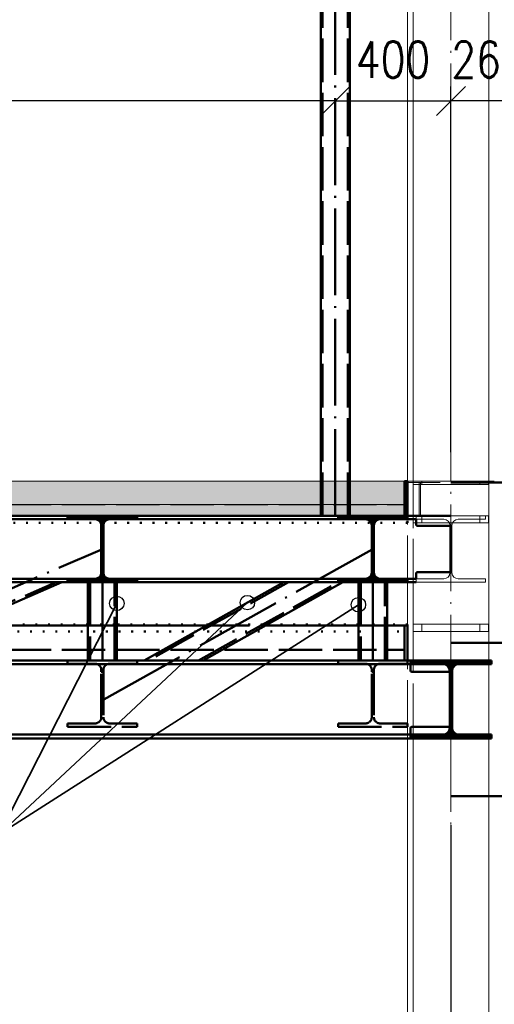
# Paper-space layout 'Layout1' of a CAD drawing. Extents: x -2 to 1380, y -36 to 422.
# Tile 19 of 58: x 824 to 857, y 143 to 211. Entities that reach past the tile are written whole.
import ezdxf

# ---------------------------------------------------------------- set-up
doc = ezdxf.new("R2010")
doc.units = 0
for name, pattern in [('ACAD_ISO02W100', [15, 12, -3]), ('ACAD_ISO04W100', [30.5, 24, -3, 0.5, -3]), ('ACAD_ISO07W100', [3.5, 0.5, -3]), ('B_CARA_09', [0.5, 0, -0.5])]:
    doc.linetypes.add(name, pattern=pattern)
doc.layers.get('0').update_dxf_attribs({"linetype": 'CONTINUOUS'})
doc.layers.get('DEFPOINTS').update_dxf_attribs({"color": 132, "linetype": 'CONTINUOUS'})
for name, color, linetype, lineweight in [('SS_1.ET-HALA_TaO-PRISTAVBA-PODLAH.NOSNIKY', 9, 'CONTINUOUS', 13), ('SS_1.ET-HALA_TaO-SLOUP', 9, 'CONTINUOUS', 13), ('SS_2.ET-DEMONTAZE_OK', 20, 'B_CARA_09', 50), ('SS_2.ET-HALA_TaO-LAVKA_+5.100m', 210, 'CONTINUOUS', 50), ('SS_2.ET-HALA_TaO-LAVKA_+5.100m-KONZOLA', 202, 'CONTINUOUS', 50), ('SS_2.ET-HALA_TaO-LAVKA_+5.100m-PLECH', 90, 'CONTINUOUS', 13), ('SS_2.ET-HALA_TaO-LAVKA_+5.100m-PLECH-VYZTUHA', 150, 'CONTINUOUS', 13), ('SS_2.ET-HALA_TaO-PRISTAVBA-PODLAH.NOSNIKY', 172, 'CONTINUOUS', 50), ('SS_2.ET-HALA_TaO-PRISTAVBA-PODLAHA', 9, 'CONTINUOUS', 5), ('SS_2.ET-HALA_TaO-PRISTAVBA-PODLAHA_LEM', 140, 'CONTINUOUS', 50), ('SS_2.ET-HALA_TaO-PRISTAVBA-TRAPEZ.PLECH', 153, 'CONTINUOUS', 18), ('SS_2.ET-HALA_TaO-PRISTAVBA-VNITRNI_KCE', 190, 'CONTINUOUS', 50), ('SS_KOTY', 3, 'CONTINUOUS', 25), ('SS_POPIS_PROFILU_S355', 2, 'CONTINUOUS', 35), ('SS_SRAFY', 8, 'CONTINUOUS', 18)]:
    doc.layers.add(name, color=color, linetype=linetype, lineweight=lineweight)
doc.styles.add('ROMANS', font='romans.shx', dxfattribs={"width": 0.8})
doc.dimstyles.new('A-1_(2.5)_50AS', dxfattribs={"dimtxt": 2.5, "dimasz": 2, "dimexe": 1, "dimexo": 2, "dimgap": 0, "dimtad": 0, "dimdec": 1, "dimlfac": 50, "dimrnd": 1, "dimtxsty": 'ROMANS', "dimblk1": 'OBLIQUE', "dimblk2": 'OBLIQUE', "dimsah": 1, "dimcen": 2, "dimclrd": 256, "dimclre": 256, "dimclrt": 256, "dimadec": 1, "dimazin": 2, "dimtfac": 0.714286, "dimtdec": 1, "dimtmove": 0, "dimatfit": 3, "dimldrblk": 'OPEN', "dimfxl": 1, "dimtvp": 1.142857, "dimtfill": 1, "dimtolj": 1, "dimlwd": -1, "dimlwe": -1, "dimarcsym": 0})
pattern_1 = [(45, (707.49538, 77.13464), (-0.04490128, 0.04490128), [])]
pattern_2 = [(45, (707.4954, 77.1346), (-0.898026, 0.898026), []), (45, (708.3934, 77.1346), (-0.898026, 0.898026), [1.5875, -0.3175, 0, -0.3175])]

# ---------------------------------------------------------------- blocks, each defined once
blk = doc.blocks.new('_Oblique')
at = {"color": 0, "linetype": 'ByBlock', "lineweight": -2}
blk.add_line((-0.5, -0.5), (0.5, 0.5), dxfattribs=at)
blk = doc.blocks.new('*D54')
at = {"layer": 'DEFPOINTS', "color": 0, "transparency": 16777216}
for p in [(781.495, 176.735, 243843.547), (853.595, 57.135, 243827.667), (853.595, 52.656)]:
    blk.add_point(p, dxfattribs=at)
at = {"layer": 'SS_KOTY', "transparency": 16777216}
for p, q in [((781.495, 174.735), (781.495, 51.656)), ((853.595, 55.135), (853.595, 51.656)), ((781.495, 52.656), (853.595, 52.656))]:
    blk.add_line(p, q, dxfattribs=at)
at = {"layer": 'SS_KOTY', "transparency": 16777216, "xscale": 2, "yscale": 2, "zscale": 2, "rotation": 180}
blk.add_blockref('_Oblique', (781.495, 52.656), dxfattribs=at)
at = {"layer": 'SS_KOTY', "transparency": 16777216, "xscale": 2, "yscale": 2, "zscale": 2}
blk.add_blockref('_Oblique', (853.595, 52.656), dxfattribs=at)
at = {"layer": 'SS_KOTY', "transparency": 16777216, "insert": (817.545, 55.513), "char_height": 2.5, "attachment_point": 5, "style": 'ROMANS', "bg_fill": 3, "box_fill_scale": 1.1, "bg_fill_color": 256, "bg_fill_true_color": 13158600, "bg_fill_transparency": 0}
blk.add_mtext('\\A1;3605', dxfattribs=at)
blk = doc.blocks.new('_OPEN')
at = {"color": 0, "linetype": 'ByBlock'}
for p, q in [((-1, 0.167), (0, 0)), ((0, 0), (-1, -0.167)), ((0, 0), (-1, 0))]:
    blk.add_line(p, q, dxfattribs=at)
blk = doc.blocks.new('*D57')
at = {"layer": 'DEFPOINTS', "color": 0, "transparency": 16777216}
for p in [(781.495, 205.427), (781.495, 176.735, 243843.547), (845.595, 176.735, 243843.547)]:
    blk.add_point(p, dxfattribs=at)
at = {"layer": 'SS_KOTY', "transparency": 16777216}
for p, q in [((781.495, 206.427), (781.495, 206.427)), ((845.595, 206.427), (845.595, 206.427)), ((845.595, 205.427), (781.495, 205.427))]:
    blk.add_line(p, q, dxfattribs=at)
at = {"layer": 'SS_KOTY', "transparency": 16777216, "xscale": 2, "yscale": 2, "zscale": 2, "rotation": 180}
blk.add_blockref('_Oblique', (781.495, 205.427), dxfattribs=at)
at = {"layer": 'SS_KOTY', "transparency": 16777216, "xscale": 2, "yscale": 2, "zscale": 2}
blk.add_blockref('_Oblique', (845.595, 205.427), dxfattribs=at)
at = {"layer": 'SS_KOTY', "transparency": 16777216, "insert": (813.545, 208.284), "char_height": 2.5, "attachment_point": 5, "style": 'ROMANS', "bg_fill": 3, "box_fill_scale": 1.1, "bg_fill_color": 256, "bg_fill_true_color": 13158600, "bg_fill_transparency": 0}
blk.add_mtext('\\A1;3205', dxfattribs=at)
blk = doc.blocks.new('*D59')
at = {"layer": 'DEFPOINTS', "color": 0, "transparency": 16777216}
for p in [(853.595, 205.427), (853.595, 179.135, 243830.577), (845.595, 176.735, 243843.547)]:
    blk.add_point(p, dxfattribs=at)
at = {"layer": 'SS_KOTY', "transparency": 16777216}
for p, q in [((845.595, 206.427), (845.595, 206.427)), ((853.595, 206.427), (853.595, 206.427)), ((845.595, 205.427), (853.595, 205.427))]:
    blk.add_line(p, q, dxfattribs=at)
at = {"layer": 'SS_KOTY', "transparency": 16777216, "xscale": 2, "yscale": 2, "zscale": 2, "rotation": 180}
blk.add_blockref('_Oblique', (845.595, 205.427), dxfattribs=at)
at = {"layer": 'SS_KOTY', "transparency": 16777216, "xscale": 2, "yscale": 2, "zscale": 2}
blk.add_blockref('_Oblique', (853.595, 205.427), dxfattribs=at)
at = {"layer": 'SS_KOTY', "transparency": 16777216, "insert": (849.595, 208.284), "char_height": 2.5, "attachment_point": 5, "style": 'ROMANS', "bg_fill": 3, "box_fill_scale": 1.1, "bg_fill_color": 256, "bg_fill_true_color": 13158600, "bg_fill_transparency": 0}
blk.add_mtext('\\A1;400', dxfattribs=at)
blk = doc.blocks.new('*D66')
at = {"layer": 'DEFPOINTS', "color": 0, "transparency": 16777216}
for p in [(853.595, 205.427), (853.595, 179.135, 243830.577), (858.795, 179.135, 243842.067)]:
    blk.add_point(p, dxfattribs=at)
at = {"layer": 'SS_KOTY', "transparency": 16777216}
for p, q in [((853.595, 181.135), (853.595, 206.427)), ((858.795, 181.135), (858.795, 206.427)), ((858.795, 205.427), (853.595, 205.427))]:
    blk.add_line(p, q, dxfattribs=at)
at = {"layer": 'SS_KOTY', "transparency": 16777216, "xscale": 2, "yscale": 2, "zscale": 2, "rotation": 180}
blk.add_blockref('_Oblique', (853.595, 205.427), dxfattribs=at)
at = {"layer": 'SS_KOTY', "transparency": 16777216, "xscale": 2, "yscale": 2, "zscale": 2}
blk.add_blockref('_Oblique', (858.795, 205.427), dxfattribs=at)
at = {"layer": 'SS_KOTY', "transparency": 16777216, "insert": (856.195, 208.284), "char_height": 2.5, "attachment_point": 5, "style": 'ROMANS', "bg_fill": 3, "box_fill_scale": 1.1, "bg_fill_color": 256, "bg_fill_true_color": 13158600, "bg_fill_transparency": 0}
blk.add_mtext('\\A1;260', dxfattribs=at)
blk = doc.blocks.new('*D72')
at = {"layer": 'DEFPOINTS', "color": 0, "transparency": 16777216}
for p in [(853.595, 157.335, 243827.667), (896.075, 154.295, 243827.667), (896.075, 128.772)]:
    blk.add_point(p, dxfattribs=at)
at = {"layer": 'SS_KOTY', "transparency": 16777216}
for p, q in [((853.595, 155.335), (853.595, 127.772)), ((896.075, 152.295), (896.075, 127.772)), ((853.595, 128.772), (896.075, 128.772))]:
    blk.add_line(p, q, dxfattribs=at)
at = {"layer": 'SS_KOTY', "transparency": 16777216, "xscale": 2, "yscale": 2, "zscale": 2, "rotation": 180}
blk.add_blockref('_Oblique', (853.595, 128.772), dxfattribs=at)
at = {"layer": 'SS_KOTY', "transparency": 16777216, "xscale": 2, "yscale": 2, "zscale": 2}
blk.add_blockref('_Oblique', (896.075, 128.772), dxfattribs=at)
at = {"layer": 'SS_KOTY', "transparency": 16777216, "insert": (874.835, 131.629), "char_height": 2.5, "attachment_point": 5, "style": 'ROMANS', "bg_fill": 3, "box_fill_scale": 1.1, "bg_fill_color": 256, "bg_fill_true_color": 13158600, "bg_fill_transparency": 0}
blk.add_mtext('\\A1;2124', dxfattribs=at)

psp = doc.layouts.get("Layout1")

# ---------------------------------------------------------------- linework, layer by layer
at = {"layer": 'SS_1.ET-HALA_TaO-PRISTAVBA-PODLAH.NOSNIKY', "color": 5, "linetype": 'Continuous', "ltscale": 0.25}
for p, q in [((855.9954, 176.4946), (855.9954, 176.7346)), ((855.9954, 172.1346), (855.9954, 172.3746))]:
    psp.add_line(p, q, dxfattribs=at)
at = {"layer": 'SS_1.ET-HALA_TaO-SLOUP', "color": 9, "linetype": 'ACAD_ISO02W100', "ltscale": 0.25}
for p, q in [((855.5954, 176.2346), (855.5954, 176.7346)), ((855.5954, 168.7346), (855.5954, 169.2346)), ((856.2154, 166.4746), (856.2154, 166.7346)), ((856.2154, 161.3346), (856.2154, 161.5946))]:
    psp.add_line(p, q, dxfattribs=at)
at = {"layer": 'SS_1.ET-HALA_TaO-SLOUP', "color": 5, "linetype": 'Continuous', "ltscale": 0.25}
for p, q in [((856.1954, 176.7346), (855.9954, 176.7346)), ((856.1954, 176.2346), (856.1954, 176.7346)), ((856.1954, 168.7346), (856.1954, 169.2346)), ((856.2154, 161.5946), (856.2154, 166.4746))]:
    psp.add_line(p, q, dxfattribs=at)
at = {"layer": 'SS_2.ET-HALA_TaO-PRISTAVBA-PODLAH.NOSNIKY', "color": 3, "linetype": 'ACAD_ISO02W100', "ltscale": 0.25}
for p, q in [((855.6154, 166.7346), (855.6154, 166.4746)), ((855.6154, 161.5946), (855.6154, 161.3346))]:
    psp.add_line(p, q, dxfattribs=at)
at = {"layer": 'SS_2.ET-HALA_TaO-PRISTAVBA-PODLAH.NOSNIKY', "color": 1, "linetype": 'Continuous', "ltscale": 0.25}
for p, q in [((856.3954, 166.4746), (856.3954, 166.7346)), ((856.3954, 161.3346), (856.3954, 161.5946))]:
    psp.add_line(p, q, dxfattribs=at)

# ---------------------------------------------------------------- dimensions: what is measured, and where the dimension line sits
at = {"layer": 'SS_KOTY'}
dim = psp.add_linear_dim(base=(853.5954, 52.6556), p1=(781.4954, 176.7346, 243843.5468), p2=(853.5954, 57.1346, 243827.6668), dimstyle='A-1_(2.5)_50AS', dxfattribs=at)
dim.commit()
dim.dimension.update_dxf_attribs({"geometry": '*D54', "text_midpoint": (817.5454, 55.5127)})

# ---------------------------------------------------------------- next in the draw order: hatches: boundary and pattern name
at = {"layer": 'SS_SRAFY'}
h = psp.add_hatch(dxfattribs=at)
h.set_pattern_fill('ANSI31', color=5, scale=0.02, style=0)
h.set_pattern_definition(pattern_1)
h.paths.add_polyline_path([(856.3954, 161.5946), (854.1554, 161.5946, -0.4142136), (853.6754, 162.0746), (853.6754, 165.9946, -0.4142136), (854.1554, 166.4746), (856.3954, 166.4746), (856.3954, 166.7346), (850.7954, 166.7346), (850.7954, 166.4746), (853.0354, 166.4746, -0.4142136), (853.5154, 165.9946), (853.5154, 162.0746, -0.4142136), (853.0354, 161.5946), (850.7954, 161.5946), (850.7954, 161.3346), (856.3954, 161.3346)], flags=0)

# ---------------------------------------------------------------- next in the draw order: linework, layer by layer
at = {"layer": 'SS_1.ET-HALA_TaO-PRISTAVBA-PODLAH.NOSNIKY', "color": 5, "linetype": 'Continuous', "ltscale": 0.25}
for p, q in [((853.5204, 176.0746), (853.5204, 172.7946)), ((853.6704, 172.7946), (853.6704, 176.0746)), ((853.1004, 172.3746), (851.1954, 172.3746)), ((851.1954, 172.1346), (851.1954, 172.3746)), ((855.9954, 172.3746), (854.0904, 172.3746)), ((851.1954, 172.1346), (855.9954, 172.1346))]:
    psp.add_line(p, q, dxfattribs=at)
at = {"layer": 'SS_1.ET-HALA_TaO-PRISTAVBA-PODLAH.NOSNIKY', "color": 5, "linetype": 'Continuous', "ltscale": 0.25, "extrusion": (5.74057e-13, -1.38584e-12, -1)}
psp.add_arc((-853.1004, 172.7946), 0.42, 180, 270, dxfattribs=at)
at = {"layer": 'SS_1.ET-HALA_TaO-PRISTAVBA-PODLAH.NOSNIKY', "color": 5, "linetype": 'Continuous', "ltscale": 0.25, "extrusion": (-1.3859e-12, -5.73996e-13, -1)}
psp.add_arc((-854.0904, 172.7946, 0), 0.42, 270, 0, dxfattribs=at)
at = {"layer": 'SS_1.ET-HALA_TaO-SLOUP', "color": 9, "linetype": 'ACAD_ISO02W100', "ltscale": 0.25}
for p, q in [((850.5954, 172.3746), (850.5954, 176.2546)), ((850.9954, 176.2346), (851.1954, 176.2346)), ((853.4541, 176.2346), (853.7367, 176.2346)), ((851.5954, 168.7346), (851.5954, 169.2346)), ((850.5954, 162.3746), (850.5954, 166.4946)), ((850.9754, 166.4746), (850.9754, 166.7346)), ((850.9754, 162.1346), (850.9754, 165.9346)), ((850.5954, 161.3346), (850.5954, 162.1346)), ((850.9754, 161.3346), (850.9754, 161.5946))]:
    psp.add_line(p, q, dxfattribs=at)
at = {"layer": 'SS_1.ET-HALA_TaO-SLOUP', "color": 5, "linetype": 'Continuous', "ltscale": 0.25}
for p, q in [((851.1954, 176.2346), (853.4541, 176.2346)), ((853.7367, 176.2346), (856.1954, 176.2346)), ((850.5954, 169.2146), (850.5954, 172.1346)), ((850.9754, 166.7346), (850.9754, 172.1346)), ((856.1954, 169.2346), (850.9954, 169.2346)), ((850.9954, 168.7346), (850.9954, 169.2346)), ((850.9954, 168.7346), (856.1954, 168.7346)), ((850.9754, 165.9346), (850.9754, 166.4746)), ((850.9754, 161.5946), (850.9754, 162.1346)), ((850.5954, 77.1346), (850.5954, 161.3346)), ((850.9754, 77.1346), (850.9754, 161.3346))]:
    psp.add_line(p, q, dxfattribs=at)
at = {"layer": 'SS_2.ET-DEMONTAZE_OK', "color": 1, "linetype": 'ACAD_ISO07W100', "ltscale": 0.25}
for p, q in [((850.5954, 176.2546), (712.4954, 176.2546)), ((828.4954, 169.2146), (819.9643, 169.2146)), ((828.6554, 169.2146), (828.4954, 169.2146)), ((830.3354, 169.2146), (828.6554, 169.2146)), ((830.4954, 169.2146), (830.3354, 169.2146)), ((836.8106, 169.2146), (830.4954, 169.2146)), ((840.5808, 169.2146), (836.8106, 169.2146)), ((840.9087, 169.2146), (840.5808, 169.2146)), ((847.1954, 169.2146), (840.9087, 169.2146)), ((847.3554, 169.2146), (847.1954, 169.2146)), ((849.1954, 169.2146), (847.3554, 169.2146)), ((850.5954, 169.2146), (849.1954, 169.2146)), ((850.5954, 169.1346), (850.5954, 169.2146)), ((712.4954, 168.7346), (850.5954, 168.7346))]:
    psp.add_line(p, q, dxfattribs=at)
at = {"layer": 'SS_2.ET-HALA_TaO-LAVKA_+5.100m-KONZOLA', "color": 7, "linetype": 'ACAD_ISO04W100', "ltscale": 0.25}
psp.add_line((853.5954, 167.9346), (896.0754, 167.9346), dxfattribs=at)
at = {"layer": 'SS_2.ET-HALA_TaO-PRISTAVBA-PODLAH.NOSNIKY', "color": 3, "linetype": 'ACAD_ISO02W100', "ltscale": 0.25}
for p, q in [((829.4204, 176.0746), (829.4161, 176.1346)), ((829.5747, 176.1346), (829.4161, 176.1346)), ((829.5704, 176.0346), (829.4204, 176.0346)), ((829.5747, 176.1346), (829.5704, 176.0746)), ((848.1204, 176.0746), (848.1161, 176.1346)), ((848.2747, 176.1346), (848.1161, 176.1346)), ((848.2704, 176.0346), (848.1204, 176.0346)), ((848.2747, 176.1346), (848.2704, 176.0746)), ((829.9904, 172.3746), (829.0004, 172.3746)), ((829.4161, 172.7346), (829.4204, 172.7946)), ((829.4161, 172.7346), (829.5747, 172.7346)), ((829.4204, 172.8346), (829.5704, 172.8346)), ((829.5704, 172.7946), (829.5747, 172.7346)), ((848.6904, 172.3746), (847.7004, 172.3746)), ((848.1161, 172.7346), (848.1204, 172.7946)), ((848.1161, 172.7346), (848.2747, 172.7346)), ((848.1204, 172.8346), (848.2704, 172.8346)), ((848.2704, 172.7946), (848.2747, 172.7346)), ((813.8388, 166.7347), (826.3003, 172.1346)), ((828.6554, 172.1346), (828.6554, 166.7346)), ((830.3354, 166.7346), (830.3354, 172.1346)), ((842.3607, 172.1346), (832.7031, 166.7347)), ((836.1455, 166.7347), (845.8031, 172.1346)), ((847.3554, 172.1346), (847.3554, 166.7346)), ((849.0354, 166.7346), (849.0354, 172.1346)), ((827.0954, 166.7346), (827.0954, 166.4946)), ((827.0954, 166.4946), (829.0004, 166.4946)), ((829.9904, 166.4946), (831.8954, 166.4946)), ((831.8954, 166.4946), (831.8954, 166.7346)), ((845.7954, 166.7346), (845.7954, 166.4946)), ((845.7954, 166.4946), (847.7004, 166.4946)), ((848.6904, 166.4946), (850.5954, 166.4946)), ((850.5954, 166.4946), (850.5954, 166.7346)), ((851.5753, 166.7346), (851.5753, 166.4746)), ((829.4204, 166.0346), (829.4204, 166.0746)), ((829.5704, 166.0346), (829.4204, 166.0346)), ((829.4204, 165.9639), (829.4204, 166.0346)), ((829.4204, 165.9346), (829.4204, 165.9639)), ((829.5704, 165.9346), (829.4204, 165.9346)), ((829.4204, 162.7946), (829.4204, 165.9346)), ((829.5704, 166.0746), (829.5704, 166.0346)), ((829.5704, 166.0346), (829.5704, 165.9639)), ((829.5704, 165.9639), (829.5704, 165.9346)), ((829.5704, 165.9346), (829.5704, 162.7946)), ((848.1204, 166.0346), (848.1204, 166.0746)), ((848.2704, 166.0346), (848.1204, 166.0346)), ((848.1204, 165.9639), (848.1204, 166.0346)), ((848.1204, 165.9346), (848.1204, 165.9639)), ((848.2704, 165.9346), (848.1204, 165.9346)), ((848.1204, 162.7946), (848.1204, 165.9346)), ((848.2704, 166.0746), (848.2704, 166.0346)), ((848.2704, 166.0346), (848.2704, 165.9639)), ((848.2704, 165.9639), (848.2704, 165.9346)), ((848.2704, 165.9346), (848.2704, 162.7946)), ((829.0004, 162.3746), (827.0954, 162.3746)), ((827.0954, 162.3746), (827.0954, 162.1346)), ((827.0954, 162.1346), (831.8954, 162.1346)), ((831.8954, 162.3746), (829.9904, 162.3746)), ((831.8954, 162.1346), (831.8954, 162.3746)), ((847.7004, 162.3746), (845.7954, 162.3746)), ((845.7954, 162.3746), (845.7954, 162.1346)), ((845.7954, 162.1346), (850.5954, 162.1346)), ((850.5954, 162.3746), (848.6904, 162.3746)), ((850.5954, 162.1346), (850.5954, 162.3746)), ((851.5753, 161.5946), (851.5753, 161.3346))]:
    psp.add_line(p, q, dxfattribs=at)
at = {"layer": 'SS_2.ET-HALA_TaO-PRISTAVBA-PODLAH.NOSNIKY', "color": 1, "linetype": 'Continuous', "ltscale": 0.25}
for p, q in [((829.4204, 176.0746), (829.4204, 172.7946)), ((829.5704, 172.7946), (829.5704, 176.0746)), ((848.1204, 176.0746), (848.1204, 172.7946)), ((848.2704, 172.7946), (848.2704, 176.0746)), ((853.5204, 176.0346), (851.2954, 176.0346)), ((827.0954, 172.3746), (807.8954, 172.3746)), ((829.0004, 172.3746), (827.0954, 172.3746)), ((827.0954, 172.3746), (827.0954, 172.1346)), ((831.8954, 172.3746), (829.9904, 172.3746)), ((845.7954, 172.3746), (831.8954, 172.3746)), ((831.8954, 172.1346), (831.8954, 172.3746)), ((847.7004, 172.3746), (845.7954, 172.3746)), ((845.7954, 172.3746), (845.7954, 172.1346)), ((850.5954, 172.3746), (848.6904, 172.3746)), ((851.1954, 172.3746), (850.5954, 172.3746)), ((850.5954, 172.1346), (850.5954, 172.3746)), ((851.1954, 172.3746), (851.1954, 172.7346)), ((851.2954, 172.8346), (853.5204, 172.8346)), ((807.8954, 172.1346), (827.0954, 172.1346)), ((814.2412, 166.7347), (826.7027, 172.1346)), ((827.0954, 172.1346), (831.8954, 172.1346)), ((828.4954, 172.1346), (828.4954, 166.7346)), ((830.4954, 166.7346), (830.4954, 172.1346)), ((831.8954, 172.1346), (845.7954, 172.1346)), ((842.0328, 172.1346), (832.3752, 166.7347)), ((836.4733, 166.7347), (846.1309, 172.1346)), ((845.7954, 172.1346), (850.5954, 172.1346)), ((847.1954, 172.1346), (847.1954, 166.7346)), ((849.1954, 166.7346), (849.1954, 172.1346)), ((850.5954, 172.1346), (851.1954, 172.1346)), ((850.7954, 166.7346), (712.2954, 166.7346)), ((712.2954, 166.4746), (850.7954, 166.4746)), ((856.3954, 166.7346), (850.7954, 166.7346)), ((850.7954, 166.4746), (850.7954, 166.7346)), ((850.7954, 166.0346), (850.7954, 166.4746)), ((850.7954, 166.4746), (853.0354, 166.4746)), ((854.1554, 166.4746), (856.3954, 166.4746)), ((853.5154, 165.9346), (850.8954, 165.9346)), ((853.5154, 165.9946), (853.5154, 162.0746)), ((853.6754, 162.0746), (853.6754, 165.9946)), ((850.8954, 162.1346), (853.5154, 162.1346)), ((712.2954, 161.5946), (850.7954, 161.5946)), ((850.7954, 161.5946), (850.7954, 162.0346)), ((850.7954, 161.5946), (853.0354, 161.5946)), ((850.7954, 161.3346), (850.7954, 161.5946)), ((854.1554, 161.5946), (856.3954, 161.5946)), ((712.2954, 161.3346), (850.7954, 161.3346)), ((850.7954, 161.3346), (856.3954, 161.3346))]:
    psp.add_line(p, q, dxfattribs=at)
at = {"layer": 'SS_2.ET-HALA_TaO-PRISTAVBA-PODLAH.NOSNIKY', "color": 7, "linetype": 'ACAD_ISO04W100', "ltscale": 0.25}
for p, q in [((805.4954, 164.0346), (829.4954, 174.4346)), ((829.4954, 166.7346), (829.4954, 174.4346)), ((829.5954, 164.0346), (848.1954, 174.4346)), ((848.1954, 166.7346), (848.1954, 174.4346)), ((709.4954, 166.7346), (853.5954, 166.7346))]:
    psp.add_line(p, q, dxfattribs=at)
at = {"layer": 'SS_2.ET-HALA_TaO-PRISTAVBA-PODLAH.NOSNIKY', "color": 1, "linetype": 'Continuous', "ltscale": 0.25, "extrusion": (-1.12482e-32, 6.12323e-17, -1)}
for centre, radius, start, end in [((-851.2954, 176.1346), 0.1, 270, 0), ((-829.0004, 172.7946), 0.42, 180, 270), ((-829.9904, 172.7946), 0.42, 270, 0), ((-847.7004, 172.7946), 0.42, 180, 270), ((-848.6904, 172.7946), 0.42, 270, 0), ((-851.2954, 172.7346), 0.1, 0, 90), ((-850.8954, 162.0346), 0.1, 0, 90)]:
    psp.add_arc(centre, radius, start, end, dxfattribs=at)
at = {"layer": 'SS_2.ET-HALA_TaO-PRISTAVBA-PODLAH.NOSNIKY', "color": 3, "linetype": 'ACAD_ISO02W100', "ltscale": 0.25, "extrusion": (-5.74057e-13, -1.38584e-12, -1)}
psp.add_arc((-829.0004, 166.0746), 0.42, 90, 180, dxfattribs=at)
at = {"layer": 'SS_2.ET-HALA_TaO-PRISTAVBA-PODLAH.NOSNIKY', "color": 3, "linetype": 'ACAD_ISO02W100', "ltscale": 0.25, "extrusion": (1.3859e-12, -5.73996e-13, -1)}
psp.add_arc((-829.9904, 166.0746, 0), 0.42, 0, 90, dxfattribs=at)
at = {"layer": 'SS_2.ET-HALA_TaO-PRISTAVBA-PODLAH.NOSNIKY', "color": 3, "linetype": 'ACAD_ISO02W100', "ltscale": 0.25, "extrusion": (-1.12482e-32, 6.12323e-17, -1)}
for centre, start, end in [((-847.7004, 166.0746), 90, 180), ((-848.6904, 166.0746), 0, 90)]:
    psp.add_arc(centre, 0.42, start, end, dxfattribs=at)
at = {"layer": 'SS_2.ET-HALA_TaO-PRISTAVBA-PODLAH.NOSNIKY', "color": 1, "linetype": 'Continuous', "ltscale": 0.25, "extrusion": (-5.023e-13, -1.2126e-12, -1)}
psp.add_arc((-853.0354, 165.9946), 0.48, 90, 180, dxfattribs=at)
at = {"layer": 'SS_2.ET-HALA_TaO-PRISTAVBA-PODLAH.NOSNIKY', "color": 1, "linetype": 'Continuous', "ltscale": 0.25, "extrusion": (1.21266e-12, -5.02239e-13, -1)}
psp.add_arc((-854.1554, 165.9946), 0.48, 0, 90, dxfattribs=at)
at = {"layer": 'SS_2.ET-HALA_TaO-PRISTAVBA-PODLAH.NOSNIKY', "color": 1, "linetype": 'Continuous', "ltscale": 0.25, "extrusion": (1.16415e-11, 4.82214e-12, -1)}
psp.add_arc((-850.8954, 166.0346, 0), 0.1, 270, 0, dxfattribs=at)
at = {"layer": 'SS_2.ET-HALA_TaO-PRISTAVBA-PODLAH.NOSNIKY', "color": 3, "linetype": 'ACAD_ISO02W100', "ltscale": 0.25, "extrusion": (-5.74057e-13, 1.38596e-12, -1)}
for centre in [(-829.0004, 162.7946), (-847.7004, 162.7946)]:
    psp.add_arc(centre, 0.42, 180, 270, dxfattribs=at)
at = {"layer": 'SS_2.ET-HALA_TaO-PRISTAVBA-PODLAH.NOSNIKY', "color": 3, "linetype": 'ACAD_ISO02W100', "ltscale": 0.25, "extrusion": (1.3859e-12, 5.74118e-13, -1)}
for centre in [(-829.9904, 162.7946, 0), (-848.6904, 162.7946, 0)]:
    psp.add_arc(centre, 0.42, 270, 0, dxfattribs=at)
at = {"layer": 'SS_2.ET-HALA_TaO-PRISTAVBA-PODLAH.NOSNIKY', "color": 1, "linetype": 'Continuous', "ltscale": 0.25, "extrusion": (5.023e-13, -1.2126e-12, -1)}
psp.add_arc((-853.0354, 162.0746), 0.48, 180, 270, dxfattribs=at)
at = {"layer": 'SS_2.ET-HALA_TaO-PRISTAVBA-PODLAH.NOSNIKY', "color": 1, "linetype": 'Continuous', "ltscale": 0.25, "extrusion": (-1.21266e-12, -5.02239e-13, -1)}
psp.add_arc((-854.1554, 162.0746, 0), 0.48, 270, 0, dxfattribs=at)
at = {"layer": 'SS_2.ET-HALA_TaO-PRISTAVBA-PODLAHA', "color": 9, "linetype": 'ACAD_ISO02W100', "ltscale": 0.25}
for p, q in [((706.6954, 167.5146), (850.3953, 167.5146)), ((706.6954, 167.4818), (850.3953, 167.4818)), ((706.6954, 167.4046), (850.3953, 167.4046)), ((706.6954, 166.7804), (850.3953, 166.7804)), ((706.6954, 166.7561), (850.3953, 166.7561))]:
    psp.add_line(p, q, dxfattribs=at)
at = {"layer": 'SS_2.ET-HALA_TaO-PRISTAVBA-PODLAHA_LEM', "color": 1, "linetype": 'Continuous', "ltscale": 0.25}
for p, q in [((819.7797, 169.1346), (828.4954, 169.1346)), ((830.4954, 169.1346), (836.6675, 169.1346)), ((840.7656, 169.1346), (847.1954, 169.1346)), ((849.1954, 169.1346), (850.3954, 169.1346)), ((850.3954, 169.1346), (850.5954, 169.1346)), ((850.3954, 166.7346), (850.3954, 169.1346)), ((850.5954, 166.7346), (850.5954, 169.1346))]:
    psp.add_line(p, q, dxfattribs=at)
at = {"layer": 'SS_2.ET-HALA_TaO-PRISTAVBA-PODLAHA_LEM', "color": 3, "linetype": 'ACAD_ISO02W100', "ltscale": 0.25}
for p, q in [((828.4954, 169.1346), (830.4954, 169.1346)), ((836.6675, 169.1346), (840.7656, 169.1346)), ((847.1954, 169.1346), (849.1954, 169.1346))]:
    psp.add_line(p, q, dxfattribs=at)
at = {"layer": 'SS_2.ET-HALA_TaO-PRISTAVBA-PODLAHA_LEM', "color": 7, "linetype": 'ACAD_ISO04W100', "ltscale": 0.25}
psp.add_line((706.4954, 166.7346), (850.5954, 166.7346), dxfattribs=at)
at = {"layer": 'SS_POPIS_PROFILU_S355', "color": 2}
for points in [[(839.5201, 170.7296), (822.3608, 154.7142), (801.8369, 154.7142)], [(830.4954, 170.6743), (822.3608, 154.7142), (801.8369, 154.7142)], [(847.1954, 170.5851), (822.3608, 154.7142), (801.8369, 154.7142)]]:
    psp.add_lwpolyline(points, dxfattribs=at)
at = {"layer": 'SS_POPIS_PROFILU_S355', "color": 0, "linetype": 'ByBlock', "lineweight": -2}
for centre in [(830.4954, 170.6743), (839.5201, 170.7296), (847.1954, 170.5851)]:
    psp.add_circle(centre, 0.5, dxfattribs=at)

# ---------------------------------------------------------------- next in the draw order: dimensions: what is measured, and where the dimension line sits
at = {"layer": 'SS_KOTY'}
dim = psp.add_linear_dim(base=(781.4954, 205.4272), p1=(845.5954, 176.7346, 243843.5468), p2=(781.4954, 176.7346, 243843.5468), dimstyle='A-1_(2.5)_50AS', override={"dimfxlon": 1}, dxfattribs=at)
dim.commit()
dim.dimension.update_dxf_attribs({"geometry": '*D57', "text_midpoint": (813.5454, 208.2843)})
dim = psp.add_linear_dim(base=(896.0754, 128.7722), p1=(853.5954, 157.3346, 243827.6668), p2=(896.0754, 154.2946, 243827.6668), dimstyle='A-1_(2.5)_50AS', dxfattribs=at)
dim.commit()
dim.dimension.update_dxf_attribs({"geometry": '*D72', "text_midpoint": (874.8354, 131.6293)})

# ---------------------------------------------------------------- next in the draw order: hatches: boundary and pattern name
at = {"layer": 'SS_SRAFY'}
h = psp.add_hatch(dxfattribs=at)
h.set_pattern_fill('ANSI31', color=5, scale=0.02, style=0)
h.set_pattern_definition(pattern_1)
h.paths.add_polyline_path([(829.4204, 176.0746), (829.4204, 172.7946, -0.4142136), (829.0004, 172.3746), (827.0954, 172.3746), (827.0954, 172.1346), (831.8954, 172.1346), (831.8954, 172.3746), (829.9904, 172.3746, -0.4142136), (829.5704, 172.7946), (829.5704, 176.0746, -0.4142136), (829.9904, 176.4946), (831.8954, 176.4946), (831.8954, 176.7346), (827.0954, 176.7346), (827.0954, 176.4946), (829.0004, 176.4946, -0.4142136)], flags=0)

# ---------------------------------------------------------------- next in the draw order: linework, layer by layer
at = {"layer": 'SS_1.ET-HALA_TaO-SLOUP', "color": 5, "linetype": 'Continuous', "ltscale": 0.25}
psp.add_line((856.2154, 77.1346), (856.2154, 161.3346), dxfattribs=at)
at = {"layer": 'SS_2.ET-HALA_TaO-LAVKA_+5.100m-KONZOLA', "color": 7, "linetype": 'ACAD_ISO04W100', "ltscale": 0.25}
psp.add_line((853.5954, 157.3346), (896.0754, 157.3346), dxfattribs=at)
at = {"layer": 'SS_2.ET-HALA_TaO-PRISTAVBA-PODLAH.NOSNIKY', "color": 1, "linetype": 'Continuous', "ltscale": 0.25}
for p, q in [((807.8954, 176.4946), (827.0954, 176.4946)), ((827.0954, 176.7346), (827.0954, 176.4946)), ((827.0954, 176.4946), (829.0004, 176.4946)), ((829.9904, 176.4946), (831.8954, 176.4946)), ((831.8954, 176.4946), (831.8954, 176.7346))]:
    psp.add_line(p, q, dxfattribs=at)
at = {"layer": 'SS_2.ET-HALA_TaO-PRISTAVBA-PODLAH.NOSNIKY', "color": 3, "linetype": 'ACAD_ISO02W100', "ltscale": 0.25}
psp.add_line((829.0004, 176.4946), (829.9904, 176.4946), dxfattribs=at)
at = {"layer": 'SS_2.ET-HALA_TaO-PRISTAVBA-PODLAH.NOSNIKY', "color": 1, "linetype": 'Continuous', "ltscale": 0.25, "extrusion": (5.74057e-13, 1.38596e-12, -1)}
psp.add_arc((-829.0004, 176.0746), 0.42, 90, 180, dxfattribs=at)
at = {"layer": 'SS_2.ET-HALA_TaO-PRISTAVBA-PODLAH.NOSNIKY', "color": 1, "linetype": 'Continuous', "ltscale": 0.25, "extrusion": (-1.3859e-12, 5.74118e-13, -1)}
psp.add_arc((-829.9904, 176.0746, 0), 0.42, 0, 90, dxfattribs=at)

# ---------------------------------------------------------------- next in the draw order: dimensions: what is measured, and where the dimension line sits
at = {"layer": 'SS_KOTY'}
dim = psp.add_linear_dim(base=(853.5954, 205.4272), p1=(845.5954, 176.7346, 243843.5468), p2=(853.5954, 179.1346, 243830.5768), dimstyle='A-1_(2.5)_50AS', override={"dimtmove": 1, "dimfxlon": 1}, dxfattribs=at)
dim.commit()
dim.dimension.update_dxf_attribs({"geometry": '*D59', "text_midpoint": (849.5954, 208.2843)})

# ---------------------------------------------------------------- next in the draw order: hatches: boundary and pattern name
at = {"layer": 'SS_2.ET-HALA_TaO-PRISTAVBA-PODLAHA'}
h = psp.add_hatch(dxfattribs=at)
h.set_pattern_fill('ANSI35', color=252, scale=0.2, style=0)
h.set_pattern_definition(pattern_2)
h.paths.add_polyline_path([(850.3954, 179.1346), (706.6954, 179.1346), (706.6954, 177.5146), (850.3954, 177.5146)], flags=0)
h = psp.add_hatch(dxfattribs=at)
h.set_pattern_fill('ANSI35', color=252, scale=0.2, style=0)
h.set_pattern_definition(pattern_2)
h.paths.add_polyline_path([(706.6954, 177.5146), (706.6954, 176.7561), (850.3954, 176.7561), (850.3954, 177.5146)], flags=0)
at = {"layer": 'SS_SRAFY'}
h = psp.add_hatch(dxfattribs=at)
h.set_pattern_fill('ANSI31', color=5, scale=0.02, style=0)
h.set_pattern_definition(pattern_1)
h.paths.add_polyline_path([(850.5954, 176.7346), (850.5954, 179.1346), (850.3954, 179.1346), (850.3954, 176.7346)], flags=0)
h = psp.add_hatch(dxfattribs=at)
h.set_pattern_fill('ANSI31', color=5, scale=0.02, style=0)
h.set_pattern_definition(pattern_1)
h.paths.add_polyline_path([(848.1204, 176.0746), (848.1204, 172.7946, -0.4142136), (847.7004, 172.3746), (845.7954, 172.3746), (845.7954, 172.1346), (850.5954, 172.1346), (850.5954, 172.3746), (848.6904, 172.3746, -0.4142136), (848.2704, 172.7946), (848.2704, 176.0746, -0.4142136), (848.6904, 176.4946), (850.5954, 176.4946), (850.5954, 176.7346), (845.7954, 176.7346), (845.7954, 176.4946), (847.7004, 176.4946, -0.4142136)], flags=0)

# ---------------------------------------------------------------- next in the draw order: linework, layer by layer
at = {"layer": 'SS_1.ET-HALA_TaO-PRISTAVBA-PODLAH.NOSNIKY', "color": 5, "linetype": 'Continuous', "ltscale": 0.25}
for p, q in [((855.9954, 176.7346), (851.1954, 176.7346)), ((851.1954, 176.4946), (851.1954, 176.7346)), ((851.1954, 176.4946), (853.1004, 176.4946)), ((854.0904, 176.4946), (855.9954, 176.4946))]:
    psp.add_line(p, q, dxfattribs=at)
at = {"layer": 'SS_1.ET-HALA_TaO-PRISTAVBA-PODLAH.NOSNIKY', "color": 5, "linetype": 'Continuous', "ltscale": 0.25, "extrusion": (5.74057e-13, 1.38596e-12, -1)}
psp.add_arc((-853.1004, 176.0746), 0.42, 90, 180, dxfattribs=at)
at = {"layer": 'SS_1.ET-HALA_TaO-PRISTAVBA-PODLAH.NOSNIKY', "color": 5, "linetype": 'Continuous', "ltscale": 0.25, "extrusion": (-1.3859e-12, 5.74118e-13, -1)}
psp.add_arc((-854.0904, 176.0746, 0), 0.42, 0, 90, dxfattribs=at)
at = {"layer": 'SS_1.ET-HALA_TaO-SLOUP', "color": 5, "linetype": 'Continuous', "ltscale": 0.25}
for p, q in [((850.5954, 179.1346), (850.5954, 253.1346)), ((850.9754, 176.7346), (850.9754, 253.1346)), ((850.9954, 178.8946), (850.9954, 179.1346))]:
    psp.add_line(p, q, dxfattribs=at)
at = {"layer": 'SS_1.ET-HALA_TaO-SLOUP', "color": 9, "linetype": 'ACAD_ISO02W100', "ltscale": 0.25}
for p, q in [((851.5954, 178.8946), (851.5954, 179.1346)), ((850.9754, 172.1346), (850.9754, 176.7346)), ((850.9954, 176.2346), (850.9954, 176.7346)), ((851.5954, 176.2346), (851.5954, 176.7346))]:
    psp.add_line(p, q, dxfattribs=at)
at = {"layer": 'SS_2.ET-DEMONTAZE_OK', "color": 9, "linetype": 'ACAD_ISO04W100', "ltscale": 0.25}
psp.add_line((853.5954, 176.7346), (709.4954, 176.7346), dxfattribs=at)
at = {"layer": 'SS_2.ET-DEMONTAZE_OK', "color": 1, "linetype": 'ACAD_ISO07W100', "ltscale": 0.25}
psp.add_line((850.5954, 176.2546), (850.5954, 176.4946), dxfattribs=at)
at = {"layer": 'SS_2.ET-HALA_TaO-LAVKA_+5.100m-PLECH', "color": 3, "linetype": 'ACAD_ISO02W100', "ltscale": 0.25}
psp.add_line((850.5954, 179.1346), (850.9954, 179.1346), dxfattribs=at)
at = {"layer": 'SS_2.ET-HALA_TaO-LAVKA_+5.100m-PLECH-VYZTUHA', "color": 3, "linetype": 'ACAD_ISO02W100', "ltscale": 0.25}
for p, q in [((851.3954, 176.7346), (851.3954, 179.0346)), ((851.4954, 179.0346), (851.4954, 176.7346))]:
    psp.add_line(p, q, dxfattribs=at)
at = {"layer": 'SS_2.ET-HALA_TaO-PRISTAVBA-PODLAH.NOSNIKY', "color": 7, "linetype": 'ACAD_ISO04W100', "ltscale": 0.25}
psp.add_line((709.4954, 176.7346), (853.5954, 176.7346), dxfattribs=at)
at = {"layer": 'SS_2.ET-HALA_TaO-PRISTAVBA-PODLAH.NOSNIKY', "color": 1, "linetype": 'Continuous', "ltscale": 0.25}
for p, q in [((831.8954, 176.4946), (845.7954, 176.4946)), ((845.7954, 176.7346), (845.7954, 176.4946)), ((845.7954, 176.4946), (847.7004, 176.4946)), ((848.6904, 176.4946), (850.5954, 176.4946)), ((850.5954, 176.7346), (850.3954, 176.7346)), ((851.1954, 176.7346), (850.5954, 176.7346)), ((850.5954, 176.4946), (850.5954, 176.7346)), ((850.5954, 176.4946), (851.1954, 176.4946)), ((851.1954, 176.1346), (851.1954, 176.4946))]:
    psp.add_line(p, q, dxfattribs=at)
at = {"layer": 'SS_2.ET-HALA_TaO-PRISTAVBA-PODLAH.NOSNIKY', "color": 3, "linetype": 'ACAD_ISO02W100', "ltscale": 0.25}
psp.add_line((847.7004, 176.4946), (848.6904, 176.4946), dxfattribs=at)
at = {"layer": 'SS_2.ET-HALA_TaO-PRISTAVBA-PODLAH.NOSNIKY', "color": 1, "linetype": 'Continuous', "ltscale": 0.25, "extrusion": (5.74057e-13, 1.38596e-12, -1)}
psp.add_arc((-847.7004, 176.0746), 0.42, 90, 180, dxfattribs=at)
at = {"layer": 'SS_2.ET-HALA_TaO-PRISTAVBA-PODLAH.NOSNIKY', "color": 1, "linetype": 'Continuous', "ltscale": 0.25, "extrusion": (-1.3859e-12, 5.74118e-13, -1)}
psp.add_arc((-848.6904, 176.0746, 0), 0.42, 0, 90, dxfattribs=at)
at = {"layer": 'SS_2.ET-HALA_TaO-PRISTAVBA-PODLAHA', "color": 9, "linetype": 'Continuous', "ltscale": 0.25}
for p, q in [((706.6954, 179.1346), (850.3954, 179.1346)), ((850.3954, 177.5146), (706.6954, 177.5146)), ((706.6954, 176.7561), (850.3954, 176.7561))]:
    psp.add_line(p, q, dxfattribs=at)
at = {"layer": 'SS_2.ET-HALA_TaO-PRISTAVBA-PODLAHA', "color": 9, "linetype": 'ACAD_ISO02W100', "ltscale": 0.25}
for p, q in [((844.5754, 177.5146), (844.5754, 179.1346)), ((846.6154, 179.1346), (846.6154, 177.5146)), ((706.6954, 177.4818), (850.3954, 177.4818)), ((844.5754, 176.7561), (844.5754, 177.5146)), ((846.6154, 177.5146), (846.6154, 176.7561)), ((706.6954, 176.7804), (850.3954, 176.7804))]:
    psp.add_line(p, q, dxfattribs=at)
at = {"layer": 'SS_2.ET-HALA_TaO-PRISTAVBA-PODLAHA_LEM', "color": 1, "linetype": 'Continuous', "ltscale": 0.25}
for p, q in [((850.3954, 179.1346), (850.5954, 179.1346)), ((850.3954, 176.7561), (850.3954, 179.1346)), ((850.5954, 176.7346), (850.5954, 179.1346))]:
    psp.add_line(p, q, dxfattribs=at)
at = {"layer": 'SS_2.ET-HALA_TaO-PRISTAVBA-PODLAHA_LEM', "color": 7, "linetype": 'ACAD_ISO04W100', "ltscale": 0.25}
psp.add_line((850.5954, 176.7346), (706.4954, 176.7346), dxfattribs=at)
at = {"layer": 'SS_2.ET-HALA_TaO-PRISTAVBA-TRAPEZ.PLECH', "color": 5, "linetype": 'Continuous', "ltscale": 0.25}
for q in [(707.0954, 176.7346), (850.3954, 176.7561)]:
    psp.add_line((850.3954, 176.7346), q, dxfattribs=at)
at = {"layer": 'SS_2.ET-HALA_TaO-PRISTAVBA-VNITRNI_KCE', "color": 7, "linetype": 'ACAD_ISO04W100', "ltscale": 0.25}
psp.add_line((845.5954, 176.7346), (845.5954, 355.9397), dxfattribs=at)
at = {"layer": 'SS_2.ET-HALA_TaO-PRISTAVBA-VNITRNI_KCE', "color": 3, "linetype": 'ACAD_ISO02W100', "ltscale": 0.25}
for p, q in [((844.7154, 176.7346), (844.7154, 354.4466)), ((846.4754, 176.7346), (846.4754, 354.6226)), ((844.5954, 179.1346), (844.5954, 176.7346)), ((846.5954, 176.7346), (846.5954, 179.1346))]:
    psp.add_line(p, q, dxfattribs=at)
at = {"layer": 'SS_2.ET-HALA_TaO-PRISTAVBA-VNITRNI_KCE', "color": 1, "linetype": 'Continuous', "ltscale": 0.25}
for p, q in [((846.5954, 179.1346), (846.5954, 354.6346)), ((844.5954, 253.1346), (844.5954, 179.1346))]:
    psp.add_line(p, q, dxfattribs=at)

# ---------------------------------------------------------------- next in the draw order: dimensions: what is measured, and where the dimension line sits
at = {"layer": 'SS_KOTY'}
dim = psp.add_linear_dim(base=(853.5954, 205.4272), p1=(858.7954, 179.1346, 243842.0668), p2=(853.5954, 179.1346, 243830.5768), dimstyle='A-1_(2.5)_50AS', override={"dimtmove": 1}, dxfattribs=at)
dim.commit()
dim.dimension.update_dxf_attribs({"geometry": '*D66', "text_midpoint": (856.1954, 208.2843)})

# ---------------------------------------------------------------- next in the draw order: linework, layer by layer
at = {"layer": 'SS_1.ET-HALA_TaO-SLOUP', "color": 9, "linetype": 'ACAD_ISO04W100', "ltscale": 0.25}
psp.add_line((853.5954, 57.1346), (853.5954, 357.3446), dxfattribs=at)
at = {"layer": 'SS_1.ET-HALA_TaO-SLOUP', "color": 5, "linetype": 'Continuous', "ltscale": 0.25}
for p, q in [((856.2154, 166.7346), (856.2154, 269.1346)), ((850.9954, 179.1346), (856.1954, 179.1346)), ((856.1954, 178.8946), (856.1954, 179.1346)), ((850.9954, 178.8946), (856.1954, 178.8946))]:
    psp.add_line(p, q, dxfattribs=at)
at = {"layer": 'SS_1.ET-HALA_TaO-SLOUP', "color": 9, "linetype": 'ACAD_ISO02W100', "ltscale": 0.25}
psp.add_line((855.5954, 178.8946), (855.5954, 179.1346), dxfattribs=at)
at = {"layer": 'SS_2.ET-HALA_TaO-LAVKA_+5.100m', "color": 7, "linetype": 'ACAD_ISO04W100', "ltscale": 0.25}
psp.add_line((853.5954, 179.0346), (897.5954, 179.0346), dxfattribs=at)
at = {"layer": 'SS_2.ET-HALA_TaO-LAVKA_+5.100m-PLECH', "color": 3, "linetype": 'ACAD_ISO02W100', "ltscale": 0.25}
for p, q in [((856.1954, 179.1346), (856.5954, 179.1346)), ((856.5954, 179.0346), (850.5954, 179.0346))]:
    psp.add_line(p, q, dxfattribs=at)

doc.saveas('drawing.dxf')
